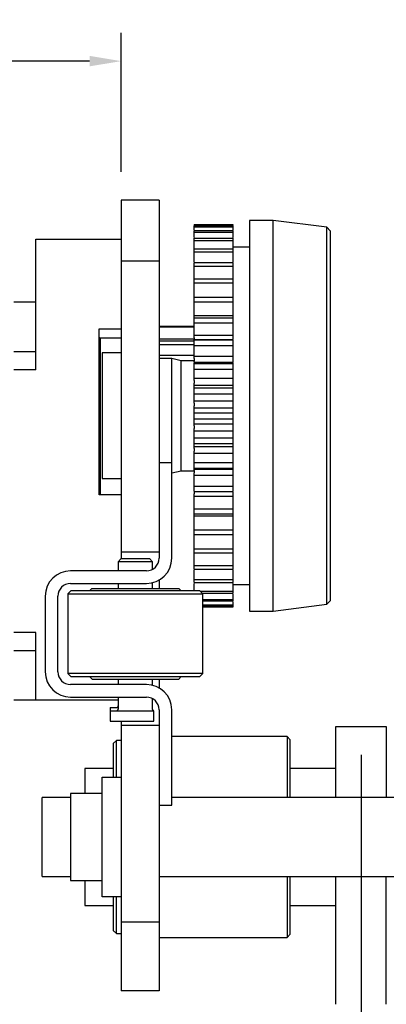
# Model space of a CAD drawing. Header units: millimetres. Extents: x -122 to 2817, y 13 to 2091.
# Tile 41 of 43: x 1457 to 1573, y 1480 to 1791. Entities that reach past the tile are written whole.
import ezdxf

# ---------------------------------------------------------------- set-up
doc = ezdxf.new("R2010")
doc.units = ezdxf.units.MM
doc.dimstyles.get("Standard").update_dxf_attribs({"dimtxt": 20, "dimasz": 10, "dimexe": 9, "dimexo": 9, "dimgap": 10, "dimtad": 0, "dimtih": 1, "dimtoh": 1, "dimdsep": 46, "dimtxsty": 'Standard', "dimcen": 0.09, "dimadec": 0, "dimazin": 0, "dimtfac": 1, "dimtofl": 0, "dimtmove": 0, "dimatfit": 3, "dimfxl": 0, "dimtolj": 1, "dimtzin": 0, "dimarcsym": 0})

# ---------------------------------------------------------------- blocks, each defined once
blk = doc.blocks.new('*D26')
at = {"color": 0, "lineweight": -2}
for p, q in [((889.01, 1603.97), (1130, 1603.97)), ((1121, 1593.97), (1121, 1250.37)), ((1121, 866.77), (1121, 1210.37)), ((1554.41, 856.77), (1112, 856.77))]:
    blk.add_line(p, q, dxfattribs=at)
at = {"color": 0, "lineweight": 18}
for points in [[(1119.34, 1593.97), (1122.67, 1593.97), (1121, 1603.97)], [(1119.34, 866.77), (1122.67, 866.77), (1121, 856.77)]]:
    blk.add_solid(points, dxfattribs=at)
at = {"layer": 'Defpoints', "color": 0, "lineweight": 18}
for p in [(880.01, 1603.97), (1121, 856.77), (1563.41, 856.77)]:
    blk.add_point(p, dxfattribs=at)
at = {"color": 0, "lineweight": 18, "insert": (1121, 1230.37), "char_height": 20, "attachment_point": 5}
blk.add_mtext('\\A1;750', dxfattribs=at)
blk = doc.blocks.new('*D27')
at = {"color": 0, "lineweight": -2}
for p, q in [((1260.68, 1741.41), (1260.68, 1787.32)), ((1488.66, 1743.23), (1488.66, 1787.32)), ((1270.68, 1778.32), (1339.67, 1778.32)), ((1478.66, 1778.32), (1409.67, 1778.32))]:
    blk.add_line(p, q, dxfattribs=at)
at = {"color": 0, "lineweight": 18}
for points in [[(1270.68, 1779.99), (1270.68, 1776.66), (1260.68, 1778.32)], [(1478.66, 1779.99), (1478.66, 1776.66), (1488.66, 1778.32)]]:
    blk.add_solid(points, dxfattribs=at)
at = {"layer": 'Defpoints', "color": 0, "lineweight": 18}
for p in [(1260.68, 1778.32), (1260.68, 1732.41), (1488.66, 1734.23)]:
    blk.add_point(p, dxfattribs=at)
at = {"color": 0, "lineweight": 18, "insert": (1374.67, 1778.32), "char_height": 20, "attachment_point": 5}
blk.add_mtext('\\A1;230', dxfattribs=at)
blk = doc.blocks.new('*D30')
at = {"color": 0, "lineweight": -2}
for p, q in [((1564.56, 1558.52), (1564.56, 774.53)), ((1306.41, 1277.02), (1306.41, 774.53)), ((1316.41, 783.53), (1398.82, 783.53)), ((1554.56, 783.53), (1472.15, 783.53))]:
    blk.add_line(p, q, dxfattribs=at)
at = {"color": 0, "lineweight": 18}
for points in [[(1316.41, 785.19), (1316.41, 781.86), (1306.41, 783.53)], [(1554.56, 785.19), (1554.56, 781.86), (1564.56, 783.53)]]:
    blk.add_solid(points, dxfattribs=at)
at = {"layer": 'Defpoints', "color": 0, "lineweight": 18}
for p in [(1564.56, 1567.52), (1306.41, 1286.02), (1306.41, 783.53)]:
    blk.add_point(p, dxfattribs=at)
at = {"color": 0, "lineweight": 18, "insert": (1435.48, 783.53), "char_height": 20, "attachment_point": 5}
blk.add_mtext('\\A1;258', dxfattribs=at)

msp = doc.modelspace()

# ---------------------------------------------------------------- linework, layer by layer
for p, q in [((1488.658, 1734.234), (1488.658, 1719.43)), ((1500.658, 1734.234), (1488.658, 1734.234)), ((1500.658, 1734.234), (1500.658, 1719.43)), ((1524.058, 1726.466), (1511.758, 1726.466)), ((1511.758, 1726.459), (1524.058, 1726.459)), ((1511.758, 1726.064), (1524.058, 1726.064)), ((1511.758, 1725.82), (1524.058, 1725.82)), ((1536.758, 1727.866), (1529.258, 1727.866)), ((1529.258, 1727.866), (1529.258, 1604.066)), ((1553.767, 1725.693), (1536.758, 1727.866)), ((1536.758, 1604.066), (1536.758, 1727.866)), ((1554.758, 1724.566), (1553.767, 1725.693)), ((1553.767, 1606.24), (1553.767, 1725.693)), ((1461.658, 1721.915), (1488.658, 1721.915)), ((1461.658, 1721.915), (1488.658, 1721.915)), ((1461.658, 1711.915), (1461.658, 1721.915)), ((1511.758, 1724.64), (1524.058, 1724.64)), ((1511.758, 1724.156), (1524.058, 1724.156)), ((1511.758, 1722.212), (1524.058, 1722.212)), ((1554.758, 1724.566), (1554.758, 1607.366)), ((1488.658, 1719.43), (1488.658, 1706.578)), ((1500.658, 1719.43), (1500.658, 1706.578)), ((1511.758, 1721.496), (1524.058, 1721.496)), ((1511.758, 1718.822), (1524.058, 1718.822)), ((1529.258, 1719.366), (1524.058, 1719.366)), ((1511.758, 1717.887), (1524.058, 1717.887)), ((1488.658, 1715.058), (1500.658, 1715.058)), ((1511.758, 1714.528), (1524.058, 1714.528)), ((1511.758, 1713.389), (1524.058, 1713.389)), ((1461.658, 1680.54), (1461.658, 1711.915)), ((1511.758, 1709.402), (1524.058, 1709.402)), ((1488.658, 1706.578), (1488.658, 1632.713)), ((1500.658, 1706.578), (1500.658, 1632.713)), ((1511.758, 1708.08), (1524.058, 1708.08)), ((1511.758, 1703.534), (1524.058, 1703.534)), ((1461.658, 1701.917), (1454.658, 1701.917)), ((1511.758, 1702.05), (1524.058, 1702.05)), ((1511.758, 1697.692), (1524.058, 1697.692)), ((1511.758, 1697.023), (1524.058, 1697.023)), ((1511.758, 1694.302), (1500.659, 1694.302)), ((1511.758, 1694.034), (1500.659, 1694.034)), ((1511.758, 1695.403), (1524.058, 1695.403)), ((1481.658, 1640.915), (1481.658, 1693.562)), ((1481.658, 1693.562), (1488.658, 1693.562)), ((1481.658, 1690.687), (1488.658, 1690.687)), ((1481.943, 1690.665), (1488.658, 1690.665)), ((1481.97, 1690.665), (1481.97, 1654.879)), ((1511.758, 1691.481), (1524.058, 1691.481)), ((1511.758, 1690.7), (1511.758, 1690.212)), ((1524.058, 1690.218), (1524.058, 1690.7)), ((1511.758, 1690.212), (1500.659, 1690.212)), ((1511.758, 1689.636), (1500.659, 1689.636)), ((1511.758, 1688.452), (1500.659, 1688.452)), ((1524.058, 1689.998), (1511.758, 1689.998)), ((1511.758, 1689.98), (1524.058, 1689.98)), ((1511.758, 1688.252), (1524.058, 1688.252)), ((1461.658, 1686.208), (1454.658, 1686.208)), ((1488.658, 1685.866), (1482.658, 1685.866)), ((1482.658, 1685.866), (1482.658, 1646.066)), ((1511.758, 1685.043), (1500.659, 1685.043)), ((1511.758, 1684.833), (1524.058, 1684.833)), ((1504.658, 1684.066), (1500.658, 1684.066)), ((1507.658, 1683.366), (1504.658, 1684.066)), ((1504.658, 1665.966), (1504.658, 1684.066)), ((1511.759, 1683.366), (1507.658, 1683.366)), ((1507.658, 1665.966), (1507.658, 1683.366)), ((1511.758, 1684.068), (1511.758, 1683.257)), ((1524.058, 1682.854), (1511.758, 1682.854)), ((1511.758, 1682.526), (1524.058, 1682.526)), ((1524.058, 1683.257), (1524.058, 1684.068)), ((1461.658, 1680.54), (1454.658, 1680.54)), ((1511.758, 1680.72), (1524.058, 1680.72)), ((1511.758, 1677.863), (1524.058, 1677.863)), ((1511.758, 1677.126), (1511.758, 1676.287)), ((1511.758, 1675.71), (1524.058, 1675.71)), ((1524.058, 1676.287), (1524.058, 1677.126)), ((1511.758, 1674.789), (1524.058, 1674.789)), ((1511.758, 1672.935), (1524.058, 1672.935)), ((1511.758, 1670.689), (1524.058, 1670.689)), ((1511.758, 1669.994), (1511.758, 1669.14)), ((1524.058, 1669.14), (1524.058, 1669.994)), ((1504.658, 1651.034), (1504.658, 1665.966)), ((1507.658, 1648.566), (1507.658, 1665.966)), ((1511.758, 1668.498), (1524.058, 1668.498)), ((1511.758, 1666.902), (1524.058, 1666.902)), ((1511.758, 1665.031), (1524.058, 1665.031)), ((1511.758, 1663.434), (1524.058, 1663.434)), ((1511.758, 1662.793), (1511.758, 1661.939)), ((1524.058, 1661.939), (1524.058, 1662.793)), ((1511.758, 1661.244), (1524.058, 1661.244)), ((1511.758, 1658.998), (1524.058, 1658.998)), ((1511.758, 1657.143), (1524.058, 1657.143)), ((1481.97, 1654.879), (1481.97, 1647.596)), ((1511.758, 1656.223), (1524.058, 1656.223)), ((1511.758, 1655.646), (1511.758, 1654.806)), ((1511.758, 1654.07), (1524.058, 1654.07)), ((1524.058, 1654.806), (1524.058, 1655.646)), ((1504.658, 1651.034), (1500.658, 1651.034)), ((1504.658, 1620.834), (1504.658, 1651.034)), ((1511.758, 1651.213), (1524.058, 1651.213)), ((1481.97, 1647.596), (1481.97, 1640.915)), ((1504.658, 1647.866), (1507.658, 1648.566)), ((1507.658, 1648.566), (1511.759, 1648.566)), ((1511.758, 1649.406), (1524.058, 1649.406)), ((1511.758, 1649.079), (1524.058, 1649.079)), ((1511.758, 1648.675), (1511.758, 1647.865)), ((1511.758, 1647.099), (1524.058, 1647.099)), ((1524.058, 1647.865), (1524.058, 1648.675)), ((1482.658, 1646.066), (1488.658, 1646.066)), ((1488.658, 1640.915), (1481.658, 1640.915)), ((1511.758, 1643.681), (1524.058, 1643.681)), ((1511.758, 1641.953), (1524.058, 1641.953)), ((1511.758, 1641.934), (1524.058, 1641.934)), ((1511.758, 1641.714), (1511.758, 1641.233)), ((1524.058, 1641.233), (1524.058, 1641.714)), ((1511.758, 1640.452), (1524.058, 1640.452)), ((1511.758, 1636.53), (1524.058, 1636.53)), ((1511.758, 1634.91), (1524.058, 1634.91)), ((1488.658, 1632.713), (1488.658, 1622.713)), ((1500.658, 1632.713), (1500.658, 1623.583)), ((1511.758, 1634.241), (1524.058, 1634.241)), ((1511.758, 1629.883), (1524.058, 1629.883)), ((1511.758, 1628.399), (1524.058, 1628.399)), ((1500.658, 1622.713), (1488.658, 1622.713)), ((1488.658, 1622.713), (1488.658, 1620.684)), ((1500.658, 1622.713), (1488.658, 1622.713)), ((1500.658, 1623.583), (1500.658, 1620.834)), ((1511.758, 1623.853), (1524.058, 1623.853)), ((1511.758, 1622.53), (1524.058, 1622.53)), ((1488.708, 1620.734), (1487.708, 1619.734)), ((1487.708, 1619.734), (1487.708, 1616.834)), ((1498.608, 1619.734), (1487.708, 1619.734)), ((1488.708, 1620.734), (1497.608, 1620.734)), ((1498.608, 1619.734), (1497.608, 1620.734)), ((1498.608, 1617.341), (1498.608, 1619.734)), ((1496.658, 1616.834), (1472.658, 1616.834)), ((1511.758, 1618.544), (1524.058, 1618.544)), ((1511.758, 1617.405), (1524.058, 1617.405)), ((1472.658, 1612.834), (1496.658, 1612.834)), ((1487.708, 1612.834), (1487.708, 1611.234)), ((1498.608, 1611.234), (1498.608, 1613.075)), ((1500.658, 1613.906), (1500.658, 1611.234)), ((1511.758, 1614.046), (1524.058, 1614.046)), ((1511.758, 1613.11), (1524.058, 1613.11)), ((1472.758, 1610.534), (1471.758, 1609.534)), ((1493.158, 1610.534), (1472.758, 1610.534)), ((1479.358, 1611.234), (1478.658, 1610.534)), ((1479.358, 1611.234), (1506.958, 1611.234)), ((1513.558, 1610.534), (1493.158, 1610.534)), ((1507.658, 1610.534), (1506.958, 1611.234)), ((1514.558, 1609.534), (1513.558, 1610.534)), ((1513.657, 1610.436), (1524.058, 1610.436)), ((1514.373, 1609.72), (1524.058, 1609.72)), ((1524.058, 1612.566), (1529.258, 1612.566)), ((1464.658, 1608.834), (1464.658, 1584.834)), ((1468.658, 1584.834), (1468.658, 1608.834)), ((1471.758, 1609.534), (1471.758, 1584.334)), ((1471.758, 1609.534), (1493.158, 1609.534)), ((1493.158, 1609.534), (1514.558, 1609.534)), ((1514.558, 1584.334), (1514.558, 1609.534)), ((1514.559, 1607.777), (1524.058, 1607.777)), ((1514.559, 1607.293), (1524.058, 1607.293)), ((1553.767, 1606.24), (1554.758, 1607.366)), ((1514.559, 1606.113), (1524.058, 1606.113)), ((1514.559, 1605.869), (1524.058, 1605.869)), ((1514.559, 1605.474), (1524.058, 1605.474)), ((1514.559, 1605.466), (1524.058, 1605.466)), ((1529.258, 1604.066), (1536.758, 1604.066)), ((1536.758, 1604.066), (1553.767, 1606.24)), ((1461.658, 1597.293), (1454.658, 1597.293)), ((1461.658, 1585.915), (1461.658, 1597.293)), ((1454.658, 1591.623), (1461.658, 1591.623)), ((1461.658, 1575.915), (1461.658, 1585.915)), ((1471.758, 1584.334), (1472.758, 1583.334)), ((1493.158, 1584.334), (1471.758, 1584.334)), ((1472.758, 1583.334), (1493.158, 1583.334)), ((1478.658, 1583.334), (1479.558, 1582.434)), ((1506.758, 1582.434), (1479.558, 1582.434)), ((1487.708, 1582.435), (1487.708, 1580.835)), ((1514.558, 1584.334), (1493.158, 1584.334)), ((1493.158, 1583.334), (1513.558, 1583.334)), ((1498.608, 1580.593), (1498.608, 1582.435)), ((1500.658, 1582.435), (1500.658, 1579.763)), ((1506.758, 1582.434), (1507.658, 1583.334)), ((1513.558, 1583.334), (1514.558, 1584.334)), ((1496.658, 1580.834), (1472.658, 1580.834)), ((1461.658, 1575.915), (1454.658, 1575.915)), ((1487.708, 1575.915), (1461.658, 1575.915)), ((1487.708, 1575.915), (1461.658, 1575.915)), ((1472.658, 1576.834), (1496.658, 1576.834)), ((1487.708, 1576.835), (1487.708, 1573.034)), ((1498.608, 1573.014), (1498.608, 1576.327)), ((1485.158, 1573.534), (1485.158, 1572.534)), ((1485.158, 1573.534), (1487.708, 1573.534)), ((1485.158, 1572.534), (1485.158, 1569.234)), ((1485.158, 1572.534), (1498.958, 1572.534)), ((1498.958, 1569.234), (1498.958, 1572.534)), ((1500.658, 1572.834), (1500.658, 1566.999)), ((1504.658, 1542.634), (1504.658, 1572.834)), ((1485.158, 1569.234), (1498.958, 1569.234)), ((1488.658, 1569.234), (1488.658, 1567.869)), ((1488.658, 1567.869), (1488.658, 1557.869)), ((1500.658, 1567.869), (1488.658, 1567.869)), ((1500.658, 1566.999), (1500.658, 1557.869)), ((1556.558, 1545.018), (1556.558, 1567.518)), ((1556.558, 1567.518), (1572.558, 1567.518)), ((1572.558, 1567.518), (1572.558, 1545.018)), ((1487.158, 1563.118), (1486.158, 1562.118)), ((1488.659, 1563.118), (1487.158, 1563.118)), ((1487.158, 1551.518), (1487.158, 1563.118)), ((1541.158, 1564.318), (1504.658, 1564.318)), ((1542.158, 1563.318), (1541.158, 1564.318)), ((1541.158, 1564.318), (1541.158, 1545.018)), ((1542.158, 1545.018), (1542.158, 1563.318)), ((1486.158, 1562.118), (1486.158, 1551.519)), ((1488.658, 1557.869), (1488.658, 1514.056)), ((1500.658, 1557.869), (1500.658, 1514.056)), ((1486.161, 1554.268), (1477.158, 1554.268)), ((1477.158, 1554.268), (1477.158, 1546.268)), ((1556.56, 1554.268), (1542.161, 1554.268)), ((1482.658, 1551.518), (1488.658, 1551.518)), ((1482.658, 1551.518), (1488.658, 1551.518)), ((1482.658, 1549.518), (1482.658, 1551.518)), ((1482.658, 1515.518), (1482.658, 1549.518)), ((1472.662, 1545.018), (1463.658, 1545.018)), ((1463.658, 1520.018), (1463.658, 1545.018)), ((1482.658, 1546.268), (1472.658, 1546.268)), ((1472.658, 1546.268), (1472.658, 1532.518)), ((1624.457, 1545.018), (1504.661, 1545.018)), ((1500.658, 1542.634), (1504.658, 1542.634)), ((1472.658, 1532.518), (1472.658, 1518.768)), ((1463.658, 1520.018), (1472.662, 1520.018)), ((1500.661, 1520.018), (1628.457, 1520.018)), ((1541.158, 1520.017), (1541.158, 1500.718)), ((1542.158, 1501.718), (1542.158, 1520.017)), ((1556.558, 1479.519), (1556.558, 1520.017)), ((1572.558, 1479.519), (1572.558, 1520.017)), ((1472.658, 1518.768), (1482.658, 1518.768)), ((1477.158, 1518.767), (1477.158, 1510.768)), ((1482.658, 1513.518), (1482.658, 1515.518)), ((1488.658, 1513.518), (1482.658, 1513.518)), ((1486.158, 1513.516), (1486.158, 1502.918)), ((1487.158, 1501.918), (1487.158, 1513.517)), ((1488.658, 1514.056), (1488.658, 1501.203)), ((1500.658, 1514.056), (1500.658, 1501.203)), ((1477.158, 1510.768), (1486.161, 1510.768)), ((1542.161, 1510.768), (1556.56, 1510.768)), ((1500.658, 1505.576), (1488.658, 1505.576)), ((1486.158, 1502.918), (1487.158, 1501.918)), ((1487.158, 1501.918), (1488.659, 1501.918)), ((1488.658, 1501.203), (1488.658, 1483.774)), ((1500.658, 1501.203), (1500.658, 1483.774)), ((1500.658, 1500.718), (1541.158, 1500.718)), ((1541.158, 1500.718), (1542.158, 1501.718)), ((1500.658, 1483.774), (1488.658, 1483.774))]:
    msp.add_line(p, q)
for centre, radius, start, end in [((1496.658, 1620.834), 8, 270, 0), ((1496.658, 1620.834), 4, 270, 0), ((1472.658, 1608.834), 8, 90, 180), ((1472.658, 1608.834), 4, 90, 180), ((1472.658, 1584.834), 8, 180, 270), ((1472.658, 1584.834), 4, 180, 270), ((1496.658, 1572.834), 8, 0, 90), ((1496.658, 1572.834), 4, 0, 90), ((1487.208, 1574.034), 0.5, 270, 0), ((1487.208, 1573.034), 0.5, 270, 0)]:
    msp.add_arc(centre, radius, start, end)
for points in [[(1511.758, 1726.197), (1511.758, 1726.284), (1511.758, 1726.372), (1511.758, 1726.459)], [(1511.758, 1725.82), (1511.758, 1725.91), (1511.758, 1725.992), (1511.758, 1726.064)], [(1511.758, 1724.885), (1511.758, 1725.198), (1511.758, 1725.51), (1511.758, 1725.82)], [(1524.058, 1726.197), (1524.058, 1726.284), (1524.058, 1726.372), (1524.058, 1726.459)], [(1524.058, 1725.82), (1524.058, 1725.91), (1524.058, 1725.992), (1524.058, 1726.064)], [(1524.058, 1724.885), (1524.058, 1725.198), (1524.058, 1725.51), (1524.058, 1725.82)], [(1511.758, 1724.156), (1511.758, 1724.326), (1511.758, 1724.488), (1511.758, 1724.64)], [(1511.758, 1722.452), (1511.758, 1723.023), (1511.758, 1723.591), (1511.758, 1724.156)], [(1511.758, 1721.496), (1511.758, 1721.744), (1511.758, 1721.983), (1511.758, 1722.212)], [(1524.058, 1724.156), (1524.058, 1724.326), (1524.058, 1724.488), (1524.058, 1724.64)], [(1524.058, 1722.452), (1524.058, 1723.023), (1524.058, 1723.591), (1524.058, 1724.156)], [(1524.058, 1721.496), (1524.058, 1721.744), (1524.058, 1721.983), (1524.058, 1722.212)], [(1511.758, 1718.836), (1511.758, 1719.721), (1511.758, 1720.61), (1511.758, 1721.496)], [(1511.758, 1717.887), (1511.758, 1718.207), (1511.758, 1718.519), (1511.758, 1718.822)], [(1524.058, 1718.836), (1524.058, 1719.721), (1524.058, 1720.61), (1524.058, 1721.496)], [(1524.058, 1717.887), (1524.058, 1718.207), (1524.058, 1718.519), (1524.058, 1718.822)], [(1511.758, 1713.389), (1511.758, 1713.776), (1511.758, 1714.156), (1511.758, 1714.528)], [(1524.058, 1713.389), (1524.058, 1713.776), (1524.058, 1714.156), (1524.058, 1714.528)], [(1511.758, 1708.08), (1511.758, 1708.528), (1511.758, 1708.968), (1511.758, 1709.402)], [(1524.058, 1708.08), (1524.058, 1708.528), (1524.058, 1708.968), (1524.058, 1709.402)], [(1511.758, 1702.05), (1511.758, 1702.551), (1511.758, 1703.045), (1511.758, 1703.534)], [(1524.058, 1702.05), (1524.058, 1702.551), (1524.058, 1703.045), (1524.058, 1703.534)], [(1511.758, 1695.403), (1511.758, 1695.948), (1511.758, 1696.488), (1511.758, 1697.023)], [(1524.058, 1695.403), (1524.058, 1695.948), (1524.058, 1696.488), (1524.058, 1697.023)], [(1511.758, 1688.252), (1511.758, 1688.832), (1511.758, 1689.408), (1511.758, 1689.98)], [(1524.058, 1688.252), (1524.058, 1688.832), (1524.058, 1689.408), (1524.058, 1689.98)], [(1511.758, 1680.72), (1511.758, 1681.324), (1511.758, 1681.927), (1511.758, 1682.526)], [(1524.058, 1680.72), (1524.058, 1681.324), (1524.058, 1681.927), (1524.058, 1682.526)], [(1511.758, 1672.935), (1511.758, 1673.554), (1511.758, 1674.173), (1511.758, 1674.789)], [(1524.058, 1672.935), (1524.058, 1673.554), (1524.058, 1674.173), (1524.058, 1674.789)], [(1511.758, 1665.031), (1511.758, 1665.655), (1511.758, 1666.278), (1511.758, 1666.902)], [(1524.058, 1665.031), (1524.058, 1665.655), (1524.058, 1666.278), (1524.058, 1666.902)], [(1511.758, 1657.143), (1511.758, 1657.76), (1511.758, 1658.378), (1511.758, 1658.998)], [(1524.058, 1657.143), (1524.058, 1657.76), (1524.058, 1658.378), (1524.058, 1658.998)], [(1511.758, 1649.406), (1511.758, 1650.006), (1511.758, 1650.608), (1511.758, 1651.213)], [(1524.058, 1649.406), (1524.058, 1650.006), (1524.058, 1650.608), (1524.058, 1651.213)], [(1511.758, 1641.953), (1511.758, 1642.525), (1511.758, 1643.101), (1511.758, 1643.681)], [(1524.058, 1641.953), (1524.058, 1642.525), (1524.058, 1643.101), (1524.058, 1643.681)], [(1511.758, 1634.91), (1511.758, 1635.445), (1511.758, 1635.985), (1511.758, 1636.53)], [(1524.058, 1634.91), (1524.058, 1635.445), (1524.058, 1635.985), (1524.058, 1636.53)], [(1511.758, 1628.399), (1511.758, 1628.887), (1511.758, 1629.382), (1511.758, 1629.883)], [(1524.058, 1628.399), (1524.058, 1628.887), (1524.058, 1629.382), (1524.058, 1629.883)], [(1511.758, 1622.53), (1511.758, 1622.964), (1511.758, 1623.405), (1511.758, 1623.853)], [(1524.058, 1622.53), (1524.058, 1622.964), (1524.058, 1623.405), (1524.058, 1623.853)], [(1511.758, 1617.405), (1511.758, 1617.777), (1511.758, 1618.156), (1511.758, 1618.544)], [(1524.058, 1617.405), (1524.058, 1617.777), (1524.058, 1618.156), (1524.058, 1618.544)], [(1511.758, 1613.11), (1511.758, 1613.414), (1511.758, 1613.726), (1511.758, 1614.046)], [(1511.758, 1610.436), (1511.758, 1611.249), (1511.758, 1612.064), (1511.758, 1612.875)], [(1524.058, 1613.11), (1524.058, 1613.414), (1524.058, 1613.726), (1524.058, 1614.046)], [(1524.058, 1610.436), (1524.058, 1611.249), (1524.058, 1612.064), (1524.058, 1612.875)], [(1524.058, 1609.72), (1524.058, 1609.95), (1524.058, 1610.189), (1524.058, 1610.436)], [(1524.058, 1607.777), (1524.058, 1608.341), (1524.058, 1608.908), (1524.058, 1609.478)], [(1524.058, 1607.293), (1524.058, 1607.445), (1524.058, 1607.606), (1524.058, 1607.777)], [(1524.058, 1606.113), (1524.058, 1606.422), (1524.058, 1606.732), (1524.058, 1607.044)], [(1524.058, 1605.869), (1524.058, 1605.941), (1524.058, 1606.022), (1524.058, 1606.113)], [(1524.058, 1605.474), (1524.058, 1605.56), (1524.058, 1605.647), (1524.058, 1605.734)]]:
    msp.add_open_spline(points, degree=3)
for points, knots in [([(1511.758, 1714.753), (1511.758, 1714.917), (1511.758, 1715.95), (1511.758, 1717.001), (1511.758, 1717.887)], [0, 0, 0, 0, 0.1595757, 1, 1, 1, 1]), ([(1524.058, 1714.753), (1524.058, 1714.917), (1524.058, 1715.95), (1524.058, 1717.001), (1524.058, 1717.887)], [0, 0, 0, 0, 0.1595757, 1, 1, 1, 1]), ([(1511.758, 1709.502), (1511.758, 1709.528), (1511.758, 1709.962), (1511.758, 1711.233), (1511.758, 1712.521), (1511.758, 1713.389)], [0, 0, 0, 0, 0.0215263, 0.3476842, 1, 1, 1, 1]), ([(1524.058, 1709.502), (1524.058, 1709.528), (1524.058, 1709.962), (1524.058, 1711.233), (1524.058, 1712.521), (1524.058, 1713.389)], [0, 0, 0, 0, 0.0215263, 0.3476842, 1, 1, 1, 1]), ([(1511.758, 1703.522), (1511.758, 1703.827), (1511.758, 1704.515), (1511.758, 1706.016), (1511.758, 1707.245), (1511.758, 1708.08)], [0, 0, 0, 0, 0.2205388, 0.4803592, 1, 1, 1, 1]), ([(1524.058, 1703.522), (1524.058, 1703.827), (1524.058, 1704.515), (1524.058, 1706.016), (1524.058, 1707.245), (1524.058, 1708.08)], [0, 0, 0, 0, 0.2205388, 0.4803592, 1, 1, 1, 1]), ([(1511.758, 1697.692), (1511.758, 1698.008), (1511.758, 1698.679), (1511.758, 1700.112), (1511.758, 1701.263), (1511.758, 1702.05)], [0, 0, 0, 0, 0.25, 0.5, 1, 1, 1, 1]), ([(1524.058, 1697.692), (1524.058, 1698.008), (1524.058, 1698.679), (1524.058, 1700.112), (1524.058, 1701.263), (1524.058, 1702.05)], [0, 0, 0, 0, 0.25, 0.5, 1, 1, 1, 1]), ([(1511.758, 1696.908), (1511.758, 1696.937), (1511.758, 1696.996), (1511.758, 1697.124), (1511.758, 1697.295), (1511.758, 1697.466), (1511.758, 1697.598), (1511.758, 1697.661), (1511.758, 1697.692)], [0, 0, 0, 0, 0.125, 0.25, 0.5, 0.75, 0.875, 1, 1, 1, 1]), ([(1524.058, 1696.908), (1524.058, 1696.937), (1524.058, 1696.996), (1524.058, 1697.124), (1524.058, 1697.295), (1524.058, 1697.466), (1524.058, 1697.598), (1524.058, 1697.661), (1524.058, 1697.692)], [0, 0, 0, 0, 0.125, 0.25, 0.5, 0.75, 0.875, 1, 1, 1, 1]), ([(1511.758, 1691.481), (1511.758, 1691.753), (1511.758, 1692.342), (1511.758, 1693.625), (1511.758, 1694.677), (1511.758, 1695.403)], [0, 0, 0, 0, 0.25, 0.5, 1, 1, 1, 1]), ([(1524.058, 1691.481), (1524.058, 1691.753), (1524.058, 1692.342), (1524.058, 1693.625), (1524.058, 1694.677), (1524.058, 1695.403)], [0, 0, 0, 0, 0.25, 0.5, 1, 1, 1, 1]), ([(1481.946, 1690.665), (1481.94, 1690.665), (1481.933, 1690.665), (1481.92, 1690.666), (1481.914, 1690.666), (1481.902, 1690.666), (1481.896, 1690.666), (1481.863, 1690.668), (1481.83, 1690.67), (1481.782, 1690.672), (1481.772, 1690.673), (1481.751, 1690.674), (1481.74, 1690.674), (1481.707, 1690.676), (1481.683, 1690.677), (1481.658, 1690.678)], [0, 0, 0, 0, 0.1409502, 0.1409502, 0.2268552, 0.2268552, 0.3127601, 0.3127601, 0.6563801, 0.6563801, 0.7422851, 0.7422851, 0.82819, 0.82819, 1, 1, 1, 1]), ([(1511.758, 1690.7), (1511.758, 1690.73), (1511.758, 1690.794), (1511.758, 1690.927), (1511.758, 1691.1), (1511.758, 1691.268), (1511.758, 1691.393), (1511.758, 1691.452), (1511.758, 1691.481)], [0, 0, 0, 0, 0.125, 0.25, 0.5, 0.75, 0.875, 1, 1, 1, 1]), ([(1524.058, 1690.7), (1524.058, 1690.73), (1524.058, 1690.794), (1524.058, 1690.927), (1524.058, 1691.1), (1524.058, 1691.268), (1524.058, 1691.393), (1524.058, 1691.452), (1524.058, 1691.481)], [0, 0, 0, 0, 0.125, 0.25, 0.5, 0.75, 0.875, 1, 1, 1, 1]), ([(1511.758, 1684.833), (1511.758, 1685.057), (1511.758, 1685.554), (1511.758, 1686.665), (1511.758, 1687.599), (1511.758, 1688.252)], [0, 0, 0, 0, 0.25, 0.5, 1, 1, 1, 1]), ([(1524.058, 1684.833), (1524.058, 1685.057), (1524.058, 1685.554), (1524.058, 1686.665), (1524.058, 1687.599), (1524.058, 1688.252)], [0, 0, 0, 0, 0.25, 0.5, 1, 1, 1, 1]), ([(1511.758, 1684.068), (1511.758, 1684.1), (1511.758, 1684.167), (1511.758, 1684.303), (1511.758, 1684.475), (1511.758, 1684.636), (1511.758, 1684.753), (1511.758, 1684.807), (1511.758, 1684.833)], [0, 0, 0, 0, 0.125, 0.25, 0.5, 0.75, 0.875, 1, 1, 1, 1]), ([(1524.058, 1684.068), (1524.058, 1684.1), (1524.058, 1684.167), (1524.058, 1684.303), (1524.058, 1684.475), (1524.058, 1684.636), (1524.058, 1684.753), (1524.058, 1684.807), (1524.058, 1684.833)], [0, 0, 0, 0, 0.125, 0.25, 0.5, 0.75, 0.875, 1, 1, 1, 1]), ([(1511.758, 1683.067), (1511.758, 1683.07), (1511.758, 1683.1), (1511.758, 1683.161), (1511.758, 1683.225), (1511.758, 1683.257)], [0, 0, 0, 0, 0.0411143, 0.5205571, 1, 1, 1, 1]), ([(1511.758, 1682.526), (1511.758, 1682.676), (1511.758, 1682.82), (1511.758, 1682.854), (1511.758, 1682.854)], [0, 0, 0, 0, 0.7345163, 1, 1, 1, 1]), ([(1524.058, 1683.067), (1524.058, 1683.07), (1524.058, 1683.1), (1524.058, 1683.161), (1524.058, 1683.225), (1524.058, 1683.257)], [0, 0, 0, 0, 0.0411143, 0.5205571, 1, 1, 1, 1]), ([(1524.058, 1682.526), (1524.058, 1682.676), (1524.058, 1682.82), (1524.058, 1682.854), (1524.058, 1682.854)], [0, 0, 0, 0, 0.7345163, 1, 1, 1, 1]), ([(1511.758, 1677.863), (1511.758, 1678.035), (1511.758, 1678.43), (1511.758, 1679.35), (1511.758, 1680.151), (1511.758, 1680.72)], [0, 0, 0, 0, 0.25, 0.5, 1, 1, 1, 1]), ([(1524.058, 1677.863), (1524.058, 1678.035), (1524.058, 1678.43), (1524.058, 1679.35), (1524.058, 1680.151), (1524.058, 1680.72)], [0, 0, 0, 0, 0.25, 0.5, 1, 1, 1, 1]), ([(1511.758, 1677.126), (1511.758, 1677.16), (1511.758, 1677.228), (1511.758, 1677.366), (1511.758, 1677.534), (1511.758, 1677.685), (1511.758, 1677.792), (1511.758, 1677.84), (1511.758, 1677.863)], [0, 0, 0, 0, 0.125, 0.25, 0.5, 0.75, 0.875, 1, 1, 1, 1]), ([(1511.758, 1675.71), (1511.758, 1675.721), (1511.758, 1675.747), (1511.758, 1675.813), (1511.758, 1675.92), (1511.758, 1676.061), (1511.758, 1676.187), (1511.758, 1676.253), (1511.758, 1676.287)], [0, 0, 0, 0, 0.125, 0.25, 0.5, 0.75, 0.875, 1, 1, 1, 1]), ([(1511.758, 1674.789), (1511.758, 1675.052), (1511.758, 1675.383), (1511.758, 1675.649), (1511.758, 1675.708), (1511.758, 1675.71)], [0, 0, 0, 0, 0.5, 0.75, 1, 1, 1, 1]), ([(1524.058, 1677.126), (1524.058, 1677.16), (1524.058, 1677.228), (1524.058, 1677.366), (1524.058, 1677.534), (1524.058, 1677.685), (1524.058, 1677.792), (1524.058, 1677.84), (1524.058, 1677.863)], [0, 0, 0, 0, 0.125, 0.25, 0.5, 0.75, 0.875, 1, 1, 1, 1]), ([(1524.058, 1675.71), (1524.058, 1675.721), (1524.058, 1675.747), (1524.058, 1675.813), (1524.058, 1675.92), (1524.058, 1676.061), (1524.058, 1676.187), (1524.058, 1676.253), (1524.058, 1676.287)], [0, 0, 0, 0, 0.125, 0.25, 0.5, 0.75, 0.875, 1, 1, 1, 1]), ([(1524.058, 1674.789), (1524.058, 1675.052), (1524.058, 1675.383), (1524.058, 1675.649), (1524.058, 1675.708), (1524.058, 1675.71)], [0, 0, 0, 0, 0.5, 0.75, 1, 1, 1, 1]), ([(1511.758, 1670.689), (1511.758, 1670.806), (1511.758, 1671.093), (1511.758, 1671.806), (1511.758, 1672.461), (1511.758, 1672.935)], [0, 0, 0, 0, 0.25, 0.5, 1, 1, 1, 1]), ([(1524.058, 1670.689), (1524.058, 1670.806), (1524.058, 1671.093), (1524.058, 1671.806), (1524.058, 1672.461), (1524.058, 1672.935)], [0, 0, 0, 0, 0.25, 0.5, 1, 1, 1, 1]), ([(1511.758, 1669.994), (1511.758, 1670.028), (1511.758, 1670.097), (1511.758, 1670.233), (1511.758, 1670.395), (1511.758, 1670.534), (1511.758, 1670.628), (1511.758, 1670.67), (1511.758, 1670.689)], [0, 0, 0, 0, 0.125, 0.25, 0.5, 0.75, 0.875, 1, 1, 1, 1]), ([(1511.758, 1668.498), (1511.758, 1668.514), (1511.758, 1668.548), (1511.758, 1668.629), (1511.758, 1668.753), (1511.758, 1668.905), (1511.758, 1669.038), (1511.758, 1669.106), (1511.758, 1669.14)], [0, 0, 0, 0, 0.125, 0.25, 0.5, 0.75, 0.875, 1, 1, 1, 1]), ([(1524.058, 1669.994), (1524.058, 1670.028), (1524.058, 1670.097), (1524.058, 1670.233), (1524.058, 1670.395), (1524.058, 1670.534), (1524.058, 1670.628), (1524.058, 1670.67), (1524.058, 1670.689)], [0, 0, 0, 0, 0.125, 0.25, 0.5, 0.75, 0.875, 1, 1, 1, 1]), ([(1524.058, 1668.498), (1524.058, 1668.514), (1524.058, 1668.548), (1524.058, 1668.629), (1524.058, 1668.753), (1524.058, 1668.905), (1524.058, 1669.038), (1524.058, 1669.106), (1524.058, 1669.14)], [0, 0, 0, 0, 0.125, 0.25, 0.5, 0.75, 0.875, 1, 1, 1, 1]), ([(1511.758, 1666.902), (1511.758, 1667.273), (1511.758, 1667.77), (1511.758, 1668.264), (1511.758, 1668.439), (1511.758, 1668.498)], [0, 0, 0, 0, 0.5, 0.75, 1, 1, 1, 1]), ([(1524.058, 1666.902), (1524.058, 1667.273), (1524.058, 1667.77), (1524.058, 1668.264), (1524.058, 1668.439), (1524.058, 1668.498)], [0, 0, 0, 0, 0.5, 0.75, 1, 1, 1, 1]), ([(1511.758, 1663.434), (1511.758, 1663.494), (1511.758, 1663.669), (1511.758, 1664.162), (1511.758, 1664.659), (1511.758, 1665.031)], [0, 0, 0, 0, 0.25, 0.5, 1, 1, 1, 1]), ([(1511.758, 1662.793), (1511.758, 1662.827), (1511.758, 1662.895), (1511.758, 1663.027), (1511.758, 1663.18), (1511.758, 1663.304), (1511.758, 1663.384), (1511.758, 1663.419), (1511.758, 1663.434)], [0, 0, 0, 0, 0.125, 0.25, 0.5, 0.75, 0.875, 1, 1, 1, 1]), ([(1524.058, 1663.434), (1524.058, 1663.494), (1524.058, 1663.669), (1524.058, 1664.162), (1524.058, 1664.659), (1524.058, 1665.031)], [0, 0, 0, 0, 0.25, 0.5, 1, 1, 1, 1]), ([(1524.058, 1662.793), (1524.058, 1662.827), (1524.058, 1662.895), (1524.058, 1663.027), (1524.058, 1663.18), (1524.058, 1663.304), (1524.058, 1663.384), (1524.058, 1663.419), (1524.058, 1663.434)], [0, 0, 0, 0, 0.125, 0.25, 0.5, 0.75, 0.875, 1, 1, 1, 1]), ([(1511.758, 1661.244), (1511.758, 1661.263), (1511.758, 1661.305), (1511.758, 1661.399), (1511.758, 1661.538), (1511.758, 1661.7), (1511.758, 1661.836), (1511.758, 1661.904), (1511.758, 1661.939)], [0, 0, 0, 0, 0.125, 0.25, 0.5, 0.75, 0.875, 1, 1, 1, 1]), ([(1511.758, 1658.998), (1511.758, 1659.472), (1511.758, 1660.127), (1511.758, 1660.839), (1511.758, 1661.127), (1511.758, 1661.244)], [0, 0, 0, 0, 0.5, 0.75, 1, 1, 1, 1]), ([(1524.058, 1661.244), (1524.058, 1661.263), (1524.058, 1661.305), (1524.058, 1661.399), (1524.058, 1661.538), (1524.058, 1661.7), (1524.058, 1661.836), (1524.058, 1661.904), (1524.058, 1661.939)], [0, 0, 0, 0, 0.125, 0.25, 0.5, 0.75, 0.875, 1, 1, 1, 1]), ([(1524.058, 1658.998), (1524.058, 1659.472), (1524.058, 1660.127), (1524.058, 1660.839), (1524.058, 1661.127), (1524.058, 1661.244)], [0, 0, 0, 0, 0.5, 0.75, 1, 1, 1, 1]), ([(1511.758, 1656.223), (1511.758, 1656.224), (1511.758, 1656.284), (1511.758, 1656.55), (1511.758, 1656.88), (1511.758, 1657.143)], [0, 0, 0, 0, 0.25, 0.5, 1, 1, 1, 1]), ([(1524.058, 1656.223), (1524.058, 1656.224), (1524.058, 1656.284), (1524.058, 1656.55), (1524.058, 1656.88), (1524.058, 1657.143)], [0, 0, 0, 0, 0.25, 0.5, 1, 1, 1, 1]), ([(1481.665, 1654.37), (1481.675, 1654.377), (1481.684, 1654.385), (1481.715, 1654.412), (1481.736, 1654.432), (1481.776, 1654.472), (1481.794, 1654.492), (1481.845, 1654.553), (1481.874, 1654.595), (1481.904, 1654.647), (1481.909, 1654.658), (1481.92, 1654.678), (1481.934, 1654.709), (1481.946, 1654.74), (1481.964, 1654.801), (1481.97, 1654.84), (1481.97, 1654.879)], [0, 0, 0, 0, 0.0492031, 0.0492031, 0.1680527, 0.1680527, 0.2869023, 0.2869023, 0.5246016, 0.5246016, 0.5840264, 0.5840264, 0.6434512, 0.7623008, 0.7623008, 1, 1, 1, 1]), ([(1511.758, 1655.646), (1511.758, 1655.679), (1511.758, 1655.746), (1511.758, 1655.872), (1511.758, 1656.012), (1511.758, 1656.12), (1511.758, 1656.185), (1511.758, 1656.211), (1511.758, 1656.223)], [0, 0, 0, 0, 0.125, 0.25, 0.5, 0.75, 0.875, 1, 1, 1, 1]), ([(1511.758, 1654.07), (1511.758, 1654.093), (1511.758, 1654.141), (1511.758, 1654.247), (1511.758, 1654.399), (1511.758, 1654.567), (1511.758, 1654.705), (1511.758, 1654.773), (1511.758, 1654.806)], [0, 0, 0, 0, 0.125, 0.25, 0.5, 0.75, 0.875, 1, 1, 1, 1]), ([(1511.758, 1651.213), (1511.758, 1651.781), (1511.758, 1652.583), (1511.758, 1653.503), (1511.758, 1653.898), (1511.758, 1654.07)], [0, 0, 0, 0, 0.5, 0.75, 1, 1, 1, 1]), ([(1524.058, 1655.646), (1524.058, 1655.679), (1524.058, 1655.746), (1524.058, 1655.872), (1524.058, 1656.012), (1524.058, 1656.12), (1524.058, 1656.185), (1524.058, 1656.211), (1524.058, 1656.223)], [0, 0, 0, 0, 0.125, 0.25, 0.5, 0.75, 0.875, 1, 1, 1, 1]), ([(1524.058, 1654.07), (1524.058, 1654.093), (1524.058, 1654.141), (1524.058, 1654.247), (1524.058, 1654.399), (1524.058, 1654.567), (1524.058, 1654.705), (1524.058, 1654.773), (1524.058, 1654.806)], [0, 0, 0, 0, 0.125, 0.25, 0.5, 0.75, 0.875, 1, 1, 1, 1]), ([(1524.058, 1651.213), (1524.058, 1651.781), (1524.058, 1652.583), (1524.058, 1653.503), (1524.058, 1653.898), (1524.058, 1654.07)], [0, 0, 0, 0, 0.5, 0.75, 1, 1, 1, 1]), ([(1481.97, 1647.596), (1481.97, 1647.61), (1481.964, 1647.625), (1481.946, 1647.651), (1481.938, 1647.659), (1481.925, 1647.673), (1481.92, 1647.678), (1481.909, 1647.687), (1481.904, 1647.692), (1481.874, 1647.717), (1481.845, 1647.737), (1481.794, 1647.768), (1481.776, 1647.779), (1481.746, 1647.794), (1481.736, 1647.8), (1481.715, 1647.81), (1481.704, 1647.815), (1481.685, 1647.825), (1481.676, 1647.829), (1481.668, 1647.833)], [0, 0, 0, 0, 0.2386277, 0.2386277, 0.3579416, 0.3579416, 0.4175985, 0.4175985, 0.4772554, 0.4772554, 0.7158831, 0.7158831, 0.835197, 0.835197, 0.8948539, 0.8948539, 0.9545108, 0.9545108, 1, 1, 1, 1]), ([(1511.758, 1649.079), (1511.758, 1649.079), (1511.758, 1649.113), (1511.758, 1649.257), (1511.758, 1649.406)], [0, 0, 0, 0, 0.2654836, 1, 1, 1, 1]), ([(1511.758, 1648.675), (1511.758, 1648.708), (1511.758, 1648.771), (1511.758, 1648.849), (1511.758, 1648.893), (1511.758, 1648.909)], [0, 0, 0, 0, 0.3817152, 0.7634303, 1, 1, 1, 1]), ([(1511.758, 1647.099), (1511.758, 1647.125), (1511.758, 1647.18), (1511.758, 1647.296), (1511.758, 1647.457), (1511.758, 1647.63), (1511.758, 1647.766), (1511.758, 1647.832), (1511.758, 1647.865)], [0, 0, 0, 0, 0.125, 0.25, 0.5, 0.75, 0.875, 1, 1, 1, 1]), ([(1511.758, 1643.681), (1511.758, 1644.334), (1511.758, 1645.268), (1511.758, 1646.379), (1511.758, 1646.875), (1511.758, 1647.099)], [0, 0, 0, 0, 0.5, 0.75, 1, 1, 1, 1]), ([(1524.058, 1649.079), (1524.058, 1649.079), (1524.058, 1649.113), (1524.058, 1649.257), (1524.058, 1649.406)], [0, 0, 0, 0, 0.2654836, 1, 1, 1, 1]), ([(1524.058, 1648.675), (1524.058, 1648.708), (1524.058, 1648.771), (1524.058, 1648.849), (1524.058, 1648.893), (1524.058, 1648.909)], [0, 0, 0, 0, 0.3817152, 0.7634303, 1, 1, 1, 1]), ([(1524.058, 1647.099), (1524.058, 1647.125), (1524.058, 1647.18), (1524.058, 1647.296), (1524.058, 1647.457), (1524.058, 1647.63), (1524.058, 1647.766), (1524.058, 1647.832), (1524.058, 1647.865)], [0, 0, 0, 0, 0.125, 0.25, 0.5, 0.75, 0.875, 1, 1, 1, 1]), ([(1524.058, 1643.681), (1524.058, 1644.334), (1524.058, 1645.268), (1524.058, 1646.379), (1524.058, 1646.875), (1524.058, 1647.099)], [0, 0, 0, 0, 0.5, 0.75, 1, 1, 1, 1]), ([(1511.758, 1640.452), (1511.758, 1640.48), (1511.758, 1640.54), (1511.758, 1640.665), (1511.758, 1640.833), (1511.758, 1641.006), (1511.758, 1641.139), (1511.758, 1641.202), (1511.758, 1641.233)], [0, 0, 0, 0, 0.125, 0.25, 0.5, 0.75, 0.875, 1, 1, 1, 1]), ([(1524.058, 1640.452), (1524.058, 1640.48), (1524.058, 1640.54), (1524.058, 1640.665), (1524.058, 1640.833), (1524.058, 1641.006), (1524.058, 1641.139), (1524.058, 1641.202), (1524.058, 1641.233)], [0, 0, 0, 0, 0.125, 0.25, 0.5, 0.75, 0.875, 1, 1, 1, 1]), ([(1511.758, 1636.53), (1511.758, 1637.256), (1511.758, 1638.308), (1511.758, 1639.591), (1511.758, 1640.179), (1511.758, 1640.452)], [0, 0, 0, 0, 0.5, 0.75, 1, 1, 1, 1]), ([(1524.058, 1636.53), (1524.058, 1637.256), (1524.058, 1638.308), (1524.058, 1639.591), (1524.058, 1640.179), (1524.058, 1640.452)], [0, 0, 0, 0, 0.5, 0.75, 1, 1, 1, 1]), ([(1511.758, 1634.241), (1511.758, 1634.271), (1511.758, 1634.335), (1511.758, 1634.466), (1511.758, 1634.638), (1511.758, 1634.809), (1511.758, 1634.937), (1511.758, 1634.996), (1511.758, 1635.025)], [0, 0, 0, 0, 0.125, 0.25, 0.5, 0.75, 0.875, 1, 1, 1, 1]), ([(1524.058, 1634.241), (1524.058, 1634.271), (1524.058, 1634.335), (1524.058, 1634.466), (1524.058, 1634.638), (1524.058, 1634.809), (1524.058, 1634.937), (1524.058, 1634.996), (1524.058, 1635.025)], [0, 0, 0, 0, 0.125, 0.25, 0.5, 0.75, 0.875, 1, 1, 1, 1]), ([(1511.758, 1629.883), (1511.758, 1630.67), (1511.758, 1631.82), (1511.758, 1633.254), (1511.758, 1633.925), (1511.758, 1634.241)], [0, 0, 0, 0, 0.5, 0.75, 1, 1, 1, 1]), ([(1524.058, 1629.883), (1524.058, 1630.67), (1524.058, 1631.82), (1524.058, 1633.254), (1524.058, 1633.925), (1524.058, 1634.241)], [0, 0, 0, 0, 0.5, 0.75, 1, 1, 1, 1]), ([(1511.758, 1623.853), (1511.758, 1624.688), (1511.758, 1625.917), (1511.758, 1627.417), (1511.758, 1628.104), (1511.758, 1628.408)], [0, 0, 0, 0, 0.5199194, 0.7798791, 1, 1, 1, 1]), ([(1524.058, 1623.853), (1524.058, 1624.688), (1524.058, 1625.917), (1524.058, 1627.417), (1524.058, 1628.104), (1524.058, 1628.408)], [0, 0, 0, 0, 0.5199194, 0.7798791, 1, 1, 1, 1]), ([(1511.758, 1618.544), (1511.758, 1619.411), (1511.758, 1620.699), (1511.758, 1621.967), (1511.758, 1622.398), (1511.758, 1622.421)], [0, 0, 0, 0, 0.6540357, 0.9810535, 1, 1, 1, 1]), ([(1524.058, 1618.544), (1524.058, 1619.411), (1524.058, 1620.699), (1524.058, 1621.967), (1524.058, 1622.398), (1524.058, 1622.421)], [0, 0, 0, 0, 0.6540357, 0.9810535, 1, 1, 1, 1]), ([(1511.758, 1614.046), (1511.758, 1614.932), (1511.758, 1615.979), (1511.758, 1617.009), (1511.758, 1617.17)], [0, 0, 0, 0, 0.8431038, 1, 1, 1, 1]), ([(1524.058, 1614.046), (1524.058, 1614.932), (1524.058, 1615.979), (1524.058, 1617.009), (1524.058, 1617.17)], [0, 0, 0, 0, 0.8431038, 1, 1, 1, 1]), ([(1498.96, 1572.537), (1498.97, 1572.534), (1498.967, 1572.536), (1498.928, 1572.547), (1498.889, 1572.563), (1498.837, 1572.592), (1498.775, 1572.636), (1498.699, 1572.715), (1498.635, 1572.836), (1498.602, 1572.943), (1498.611, 1573.005), (1498.612, 1573.013)], [0, 0, 0, 0, 0.3076797, 0.4859578, 0.6008125, 0.6528158, 0.7054075, 0.7845783, 0.8751853, 0.9840466, 1, 1, 1, 1])]:
    msp.add_open_spline(points, degree=3, knots=knots)

# ---------------------------------------------------------------- dimensions: what is measured, and where the dimension line sits
at = {"lineweight": 18}
for base, p1, p2, text, picture, middle in [((1260.684, 1778.323), (1488.658, 1734.234), (1260.684, 1732.41), '230', '*D27', (1374.671, 1778.323)), ((1306.408, 783.525), (1564.558, 1567.518), (1306.408, 1286.018), '258', '*D30', (1435.483, 783.525))]:
    dim = msp.add_linear_dim(base=base, p1=p1, p2=p2, text=text, dimstyle='Standard', dxfattribs=at)
    dim.commit()
    dim.dimension.update_dxf_attribs({"geometry": picture, "text_midpoint": middle})
dim = msp.add_linear_dim(base=(1121.005, 856.773), p1=(880.008, 1603.966), p2=(1563.408, 856.773), angle=90, text='750', dimstyle='Standard', dxfattribs=at)
dim.commit()
dim.dimension.update_dxf_attribs({"geometry": '*D26', "text_midpoint": (1121.005, 1230.37)})

doc.saveas('drawing.dxf')
